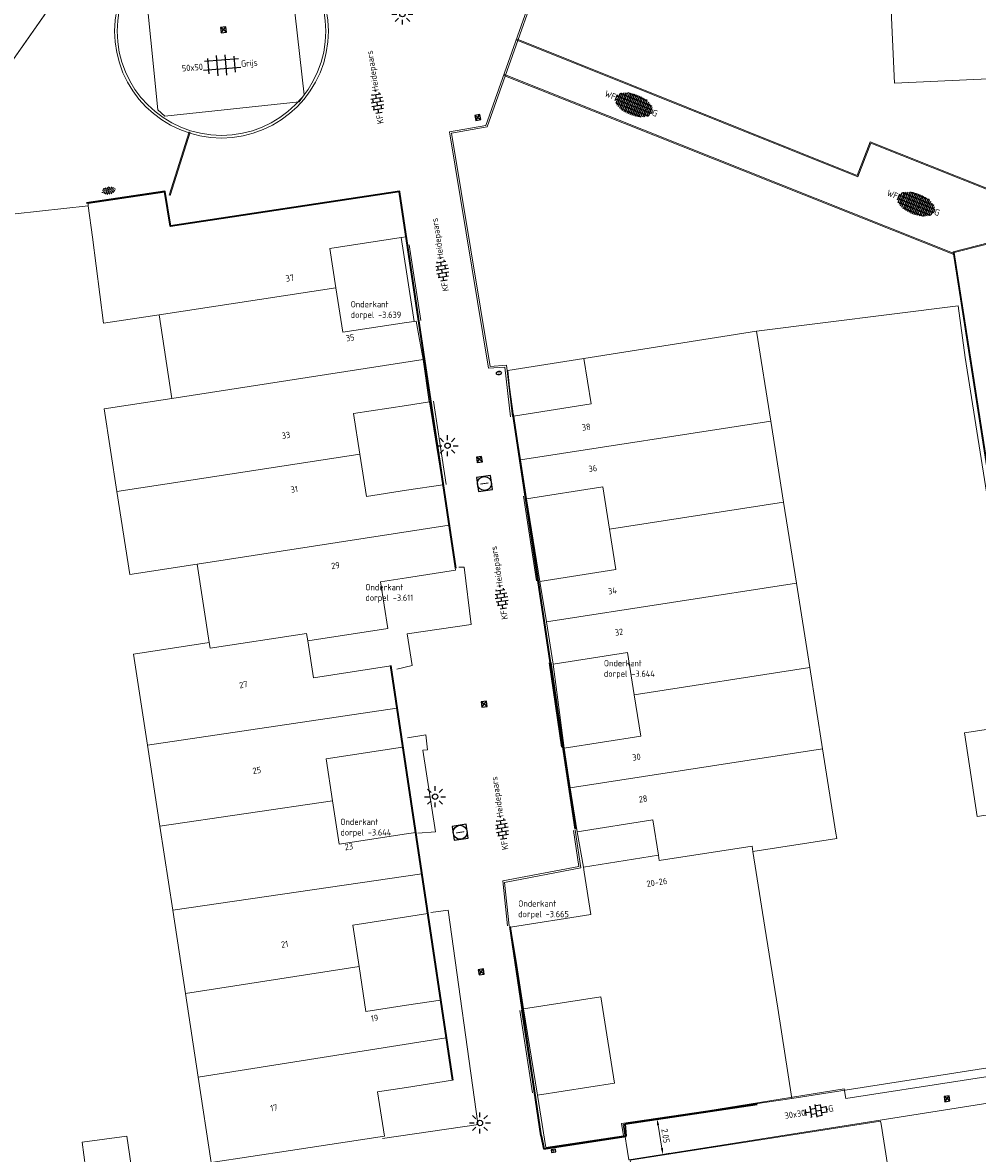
# Model space of a CAD drawing. Header units: metres. Extents: x 102746 to 103541, y 468531 to 469408.
# Tile 11 of 87: x 102978 to 103033, y 468798 to 468862. Entities that reach past the tile are written whole.
import ezdxf
from ezdxf.enums import TextEntityAlignment as Align

# ---------------------------------------------------------------- set-up
doc = ezdxf.new("R2010")
doc.units = ezdxf.units.M
for name, pattern in [('VH-OPSLUITBAND_100X200', [16, 8, -2, 4, -2]), ('VH-OPSLUITBAND_60X200', [12, 6, -2, 2, -2]), ('VH-TROTTOIRBAND_130-150', [15, 5, -2, 2, -2, 2, -2])]:
    doc.linetypes.add(name, pattern=pattern)
doc.layers.get('0').update_dxf_attribs({"lineweight": 25})
for name, color, linetype, lineweight in [('B-RO-GR-SIERPLANTSOEN-S', 90, 'Continuous', 25), ('B-RO-IE-MEUBILAIR_WEGMEUBILAIR-S', 7, 'Continuous', 25), ('B-RO-IE-MEUBILAIR_WEGMEUBILAIR_LICHTMAST-S', 7, 'Continuous', 25), ('B-RO-KL-DATA_CAI_KAST-S', 90, 'Continuous', 25), ('B-RO-OG-BEBOUWING-G', 7, 'Continuous', 35), ('B-RO-OG-BGT-G', 253, 'Continuous', 13), ('B-RO-RI-GWA_RIOOLPUT-S', 30, 'Continuous', 25), ('B-RO-RI-HWA_KOLK-S', 150, 'Continuous', 25), ('B-RO-VH-KANTOPSLUITING_ACHTERKANTBAND-G', 253, 'Continuous', 18), ('B-RO-VH-KANTOPSLUITING_OPSLUITBAND_100X200-G', 150, 'VH-OPSLUITBAND_100X200', 18), ('B-RO-VH-KANTOPSLUITING_OPSLUITBAND_60X200-G', 150, 'VH-OPSLUITBAND_60X200', 18), ('B-RO-VH-KANTOPSLUITING_TROTTOIRBAND_130 150-G', 84, 'VH-TROTTOIRBAND_130-150', 18), ('B-RO-VH-VERHARDING-G', 252, 'Continuous', 18), ('B-RO-VH-VERHARDING_BETONSTRAATSTEEN-S', 252, 'Continuous', 25), ('B-RO-VH-VERHARDING_STRAATBAKSTEEN-S', 252, 'Continuous', 25), ('B-RO-VH-VERHARDING_TEGEL_BETON-S', 252, 'Continuous', 25), ('X-XX-AL-M', 7, 'Continuous', 18), ('X-XX-AL-T18', 7, 'Continuous', 18)]:
    doc.layers.add(name, color=color, linetype=linetype, lineweight=lineweight)
for name, color, linetype in [('PUNT-BASIS', 7, 'Continuous'), ('PUNT-CODE', 7, 'Continuous'), ('PUNT-HOOGTE', 7, 'Continuous'), ('PUNT-NAAM', 7, 'Continuous'), ('PUNT-OMSCHR', 7, 'Continuous')]:
    doc.layers.add(name, color=color, linetype=linetype)
doc.styles.add('NLCS-ISO', font='txt')
doc.styles.add('NLCS-ISO-M200-T18', font='txt', dxfattribs={"height": 0.36})
doc.dimstyles.new('NLCS-M200-T18-PIJL_L2_H1', dxfattribs={"dimscale": 0.2, "dimtxt": 2.5, "dimasz": 1.8, "dimexe": 2, "dimexo": 2, "dimgap": 0.7, "dimtad": 1, "dimzin": 0, "dimdsep": 46, "dimtxsty": 'NLCS-ISO-M200-T18', "dimcen": 0, "dimdle": 2, "dimclrd": 256, "dimclre": 256, "dimclrt": 256, "dimadec": 1, "dimazin": 0, "dimtfac": 1, "dimtdec": 3, "dimtofl": 0, "dimtmove": 0, "dimatfit": 3, "dimfxl": 2, "dimfxlon": 1, "dimtfillclr": 256, "dimtolj": 1, "dimtzin": 0, "dimlwd": -1, "dimlwe": -1, "dimarcsym": 0})

# ---------------------------------------------------------------- blocks, each defined once
blk = doc.blocks.new('B-SIE-WEG_LICHTMAST_SPOT-SO')
for p, q in [((-3.000000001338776, 4.656612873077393e-09), (-1.624763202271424, 2.328306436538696e-09)), ((-2.121320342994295, 2.121320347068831), (-1.148881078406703, 1.148881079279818)), ((-8.731149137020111e-10, 1.624763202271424), (-2.91038304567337e-10, 3.000000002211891)), ((1.148881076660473, 1.148881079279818), (2.121320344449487, 2.121320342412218)), ((-2.121320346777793, -2.121320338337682), (-1.148881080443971, -1.148881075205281)), ((-3.783497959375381e-09, -2.999999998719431), (-2.91038304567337e-09, -1.624763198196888)), ((1.148881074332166, -1.148881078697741), (2.12132034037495, -2.121320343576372)), ((1.624763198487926, -1.746229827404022e-09), (2.99999999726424, -1.164153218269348e-09))]:
    blk.add_line(p, q)
blk.add_circle((0, 0), 0.7698654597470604)
at = {"style": 'NLCS-ISO'}
blk.add_attdef('TYPE', text='', height=1.8, dxfattribs=at).set_placement((-2.91038304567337e-10, 3.000000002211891), align=Align.BOTTOM_CENTER)
blk = doc.blocks.new('CROSS')
at = {"color": 0}
for p, q in [((-0.5, 0), (0.5, 0)), ((0, 0.5), (0, -0.5))]:
    blk.add_line(p, q, dxfattribs=at)
at = {"layer": 'PUNT-BASIS'}
blk.add_attdef('POINT-STATION', (0, 0.0749999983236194), '', height=0.0099999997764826, dxfattribs=at)
at = {"layer": 'PUNT-CODE'}
blk.add_attdef('POINT-CODE', (0, 0.0449999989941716), '', height=0.0099999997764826, dxfattribs=at)
at = {"layer": 'PUNT-HOOGTE'}
blk.add_attdef('POINT-ELEV', (0, 0.0299999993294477), '', height=0.0099999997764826, dxfattribs=at)
at = {"layer": 'PUNT-NAAM'}
blk.add_attdef('POINT-NAME', (0, 0.0149999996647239), '', height=0.0099999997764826, dxfattribs=at)
at = {"layer": 'PUNT-OMSCHR'}
blk.add_attdef('POINT-DESC', (0, 0.0599999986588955), '', height=0.0099999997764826, dxfattribs=at)
blk = doc.blocks.new('B-SRI-KOLK_STRAAT_300X300-SO')
for p, q in [((-0.7500000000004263, 2.842170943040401e-13), (0.7499999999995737, 1.500000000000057)), ((0.7499999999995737, 2.842170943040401e-13), (-0.7500000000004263, 1.500000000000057))]:
    blk.add_line(p, q)
at = {"flags": 128}
blk.add_lwpolyline([(-0.7500000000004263, 2.842170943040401e-13), (0.7499999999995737, 2.842170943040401e-13), (0.7499999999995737, 1.500000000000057), (-0.7500000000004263, 1.500000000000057)], close=True, dxfattribs=at)
blk = doc.blocks.new('SKL-DATA_TERREINKAST-SO')
for q in [(-0.2031524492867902, 0.1995511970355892), (0.2031524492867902, 0.1995511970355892)]:
    blk.add_line((0, -0.2090597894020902), q)
at = {"flags": 128}
blk.add_lwpolyline([(0.6250000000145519, 0.3500791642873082), (-0.6250000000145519, 0.3500791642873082), (-0.6250000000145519, -0.3500791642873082), (0.6250000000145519, -0.3500791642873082)], close=True, dxfattribs=at)
at = {"style": 'NLCS-ISO'}
blk.add_attdef('TYPE', text='', height=0.35, dxfattribs=at).set_placement((-0.03433063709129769, 0.6885784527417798), align=Align.MIDDLE_CENTER)
blk = doc.blocks.new('SVH-BSS_KEIFORMAAT_HALFST_KL-SO')
for p, q in [((-3.149999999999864, -1.002284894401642), (-3.149999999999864, 0.8312019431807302)), ((-3.149999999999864, 0), (-2.099999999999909, 0)), ((-2.099999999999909, -1.587293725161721), (-2.099999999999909, 1.416210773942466)), ((-2.100000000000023, 1.049999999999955), (-1.050000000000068, 1.049999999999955)), ((-1.049999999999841, -1.832032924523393), (-1.049999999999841, 1.660949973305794)), ((-1.049999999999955, 0), (0, 0)), ((1.13686837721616e-13, -1.881463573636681), (1.13686837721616e-13, 1.71038062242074)), ((-1.13686837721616e-13, 1.049999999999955), (1.049999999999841, 1.049999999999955)), ((1.050000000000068, -1.753045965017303), (1.050000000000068, 1.581963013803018)), ((1.049999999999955, 0), (2.099999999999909, 0)), ((2.100000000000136, -1.39547945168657), (2.100000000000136, 1.224396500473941)), ((2.099999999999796, 1.049999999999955), (2.405710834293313, 1.049999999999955)), ((3.150000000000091, -0.2628407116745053), (3.150000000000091, 0.09175776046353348)), ((3.149999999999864, 0), (3.162673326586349, 0)), ((-2.100000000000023, -1.050000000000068), (-1.050000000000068, -1.050000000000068)), ((-1.13686837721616e-13, -1.050000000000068), (1.049999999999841, -1.050000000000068)), ((2.099999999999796, -1.050000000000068), (2.638053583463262, -1.050000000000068))]:
    blk.add_line(p, q)
at = {"style": 'NLCS-ISO'}
blk.add_attdef('FORMAAT', text='', height=1.8, dxfattribs=at).set_placement((-3.623289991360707, -0.08554147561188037), align=Align.MIDDLE_RIGHT)
blk.add_attdef('KLEUR', text='', height=1.8, dxfattribs=at).set_placement((3.166509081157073, -0.08554147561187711), align=Align.MIDDLE_LEFT)
at = {"style": 'NLCS-ISO', "flags": 1}
blk.add_attdef('FUNCTIE', text='', height=1.8, dxfattribs=at).set_placement((0.1159930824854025, -3.584775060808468), align=Align.MIDDLE_CENTER)
blk = doc.blocks.new('SVH-SBS_WAALFORMAAT_HALFST-SO')
at = {"ltscale": 0.1}
for p, q in [((-5.693991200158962, 3.507644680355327), (-5.5, 3.507644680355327)), ((-5.5, 2.038013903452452), (-5.5, 3.906192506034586)), ((-5, 1.460024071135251), (-5, 4.484182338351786)), ((-5, 3.507644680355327), (-4.5, 3.507644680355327)), ((-4.5, 1.084720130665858), (-4.5, 4.85948627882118)), ((-4.5, 4.507644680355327), (-4, 4.507644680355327)), ((-4, 0.8041508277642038), (-4, 5.140055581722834)), ((-4, 3.507644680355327), (-3.5, 3.507644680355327)), ((-3.5, 0.5846796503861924), (-3.5, 5.359526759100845)), ((-3.5, 4.507644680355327), (-3, 4.507644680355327)), ((-3, 0.4105536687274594), (-3, 5.533652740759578)), ((-3, 5.507644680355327), (-2.5, 5.507644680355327)), ((-3, 3.507644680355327), (-2.5, 3.507644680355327)), ((-2.5, 0.2729826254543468), (-2.5, 5.671223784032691)), ((-2.5, 4.507644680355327), (-2, 4.507644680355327)), ((-2, 0.166583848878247), (-2, 5.777622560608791)), ((-2, 5.507644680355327), (-1.5, 5.507644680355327)), ((-2, 3.507644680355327), (-1.5, 3.507644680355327)), ((-1.5, 0.08790541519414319), (-1.5, 5.856300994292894)), ((-1.5, 4.507644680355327), (-1, 4.507644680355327)), ((-1, 0.0347189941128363), (-1, 5.909487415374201)), ((-1, 5.507644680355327), (-0.5, 5.507644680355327)), ((-1, 3.507644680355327), (-0.5, 3.507644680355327)), ((-0.5, 0.005653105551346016), (-0.5, 5.938553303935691)), ((-0.5, 4.507644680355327), (0, 4.507644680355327)), ((0, 0), (0, 5.944206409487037)), ((0, 5.507644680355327), (0.5, 5.507644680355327)), ((0, 3.507644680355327), (0.5, 3.507644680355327)), ((0.5, 0.01762528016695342), (0.5, 5.926581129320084)), ((0.5, 4.507644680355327), (1, 4.507644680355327)), ((1, 0.05895143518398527), (1, 5.885254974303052)), ((1, 5.507644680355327), (1.5, 5.507644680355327)), ((1, 3.507644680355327), (1.5, 3.507644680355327)), ((1.5, 0.1250103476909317), (1.5, 5.819196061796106)), ((1.5, 4.507644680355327), (2, 4.507644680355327)), ((2, 0.2175808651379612), (2, 5.726625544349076)), ((2, 5.507644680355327), (2.5, 5.507644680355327)), ((2, 3.507644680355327), (2.5, 3.507644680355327)), ((2.5, 0.3394581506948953), (2.5, 5.604748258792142)), ((2.5, 4.507644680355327), (3, 4.507644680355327)), ((3, 0.4949641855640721), (3, 5.449242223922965)), ((3, 3.507644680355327), (3.5, 3.507644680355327)), ((3.5, 0.6909660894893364), (3.5, 5.253240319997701)), ((3.5, 4.507644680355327), (4, 4.507644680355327)), ((4, 0.9391431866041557), (4, 5.005063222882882)), ((4, 3.507644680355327), (4.5, 3.507644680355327)), ((4.5, 1.262063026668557), (4.5, 4.682143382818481)), ((4.5, 4.507644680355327), (4.716561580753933, 4.507644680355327)), ((5, 1.716109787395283), (5, 4.228096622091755)), ((5, 3.507644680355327), (5.437210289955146, 3.507644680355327)), ((5.5, 2.6675172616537), (5.5, 3.276689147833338)), ((-5.5, 2.507644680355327), (-5, 2.507644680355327)), ((-5, 1.507644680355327), (-4.5, 1.507644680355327)), ((-4.5, 2.507644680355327), (-4, 2.507644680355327)), ((-4, 1.507644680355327), (-3.5, 1.507644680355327)), ((-3.5, 2.507644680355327), (-3, 2.507644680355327)), ((-3.292851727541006, 0.5076446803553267), (-3, 0.5076446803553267)), ((-3, 1.507644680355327), (-2.5, 1.507644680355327)), ((-2.5, 2.507644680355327), (-2, 2.507644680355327)), ((-2.5, 0.5076446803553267), (-2, 0.5076446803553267)), ((-2, 1.507644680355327), (-1.5, 1.507644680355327)), ((-1.5, 2.507644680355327), (-1, 2.507644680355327)), ((-1.5, 0.5076446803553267), (-1, 0.5076446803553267)), ((-1, 1.507644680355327), (-0.5, 1.507644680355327)), ((-0.5, 2.507644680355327), (0, 2.507644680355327)), ((-0.5, 0.5076446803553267), (0, 0.5076446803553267)), ((0, 1.507644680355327), (0.5, 1.507644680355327)), ((0.5, 2.507644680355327), (1, 2.507644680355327)), ((0.5, 0.5076446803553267), (1, 0.5076446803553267)), ((1, 1.507644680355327), (1.5, 1.507644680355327)), ((1.5, 2.507644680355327), (2, 2.507644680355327)), ((1.5, 0.5076446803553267), (2, 0.5076446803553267)), ((2, 1.507644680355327), (2.5, 1.507644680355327)), ((2.5, 2.507644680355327), (3, 2.507644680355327)), ((2.5, 0.5076446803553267), (3, 0.5076446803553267)), ((3, 1.507644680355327), (3.5, 1.507644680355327)), ((3.5, 2.507644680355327), (4, 2.507644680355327)), ((4, 1.507644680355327), (4.5, 1.507644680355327)), ((4.5, 2.507644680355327), (5, 2.507644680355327))]:
    blk.add_line(p, q, dxfattribs=at)
for centre in [(-5.25, 3.507644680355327), (-4.75, 4.507644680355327), (-4.25, 3.507644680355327), (-3.75, 4.507644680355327), (-3.25, 3.507644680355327), (-2.75, 4.507644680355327), (-2.25, 5.507644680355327), (-2.25, 3.507644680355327), (-1.75, 4.507644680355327), (-1.25, 5.507644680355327), (-1.25, 3.507644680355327), (-0.75, 4.507644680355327), (-0.25, 5.507644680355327), (-0.25, 3.507644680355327), (0.25, 4.507644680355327), (0.75, 5.507644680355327), (0.75, 3.507644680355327), (1.25, 4.507644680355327), (1.75, 5.507644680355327), (1.75, 3.507644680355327), (2.25, 4.507644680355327), (2.75, 5.507644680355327), (2.75, 3.507644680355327), (3.25, 4.507644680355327), (3.75, 3.507644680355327), (4.25, 4.507644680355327), (4.75, 3.507644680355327), (-4.75, 2.507644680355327), (-4.25, 1.507644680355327), (-3.75, 2.507644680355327), (-3.25, 1.507644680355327), (-2.75, 2.507644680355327), (-2.75, 0.5076446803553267), (-2.25, 1.507644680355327), (-1.75, 2.507644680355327), (-1.75, 0.5076446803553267), (-1.25, 1.507644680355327), (-0.75, 2.507644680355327), (-0.75, 0.5076446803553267), (-0.25, 1.507644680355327), (0.25, 2.507644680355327), (0.25, 0.5076446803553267), (0.75, 1.507644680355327), (1.25, 2.507644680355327), (1.25, 0.5076446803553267), (1.75, 1.507644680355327), (2.25, 2.507644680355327), (2.25, 0.5076446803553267), (2.75, 1.507644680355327), (3.25, 2.507644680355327), (3.75, 1.507644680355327), (4.25, 2.507644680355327), (4.75, 1.507644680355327), (5.25, 2.507644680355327)]:
    blk.add_circle(centre, 0.08813061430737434, dxfattribs=at)
at = {"style": 'NLCS-ISO'}
blk.add_attdef('FORMAAT', text='', height=1.8, dxfattribs=at).set_placement((-5.793991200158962, 2.972103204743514), align=Align.MIDDLE_RIGHT)
blk.add_attdef('KLEUR', text='', height=1.8, dxfattribs=at).set_placement((5.6, 2.972103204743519), align=Align.MIDDLE_LEFT)
at = {"style": 'NLCS-ISO', "flags": 1}
blk.add_attdef('FUNCTIE', text='', height=1.8, dxfattribs=at).set_placement((0.1159930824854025, -3.584775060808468), align=Align.MIDDLE_CENTER)
blk = doc.blocks.new('SVH-TEGEL_300X300_DUN_HALFST_KL-SO')
for p, q in [((-3.08021532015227, 0.7500000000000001), (-2.999999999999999, 0.7500000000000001)), ((-2.999999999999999, -0.8349495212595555), (-2.999999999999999, 0.834949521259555)), ((-2.999999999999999, 0), (-1.499999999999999, 0)), ((-1.83708385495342, 1.5), (-1.499999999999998, 1.5)), ((-1.499999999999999, -1.600165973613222), (-1.499999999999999, 1.600165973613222)), ((-1.499999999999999, 0.7500000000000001), (1.110223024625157e-15, 0.7500000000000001)), ((1.110223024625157e-15, -1.78372119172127), (1.110223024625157e-15, 1.78372119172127)), ((2.220446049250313e-15, 1.5), (1.500000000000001, 1.5)), ((0, 0), (1.500000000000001, 0)), ((1.500000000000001, -1.600165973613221), (1.500000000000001, 1.600165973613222)), ((1.500000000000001, 0.7500000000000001), (3, 0.7500000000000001)), ((3, -0.8349495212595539), (3, 0.8349495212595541)), ((3, 0), (3.39489953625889, 0)), ((-3.08021532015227, -0.7500000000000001), (-3, -0.7500000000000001)), ((-1.837083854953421, -1.5), (-1.499999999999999, -1.5)), ((-1.5, -0.7500000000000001), (0, -0.7500000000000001)), ((1.110223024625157e-15, -1.5), (1.500000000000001, -1.5)), ((1.499999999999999, -0.7500000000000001), (3, -0.7500000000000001))]:
    blk.add_line(p, q)
at = {"style": 'NLCS-ISO'}
blk.add_attdef('FORMAAT', text='', height=1.8, dxfattribs=at).set_placement((-3.18021532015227, -2.887924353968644e-16), align=Align.MIDDLE_RIGHT)
blk.add_attdef('KLEUR', text='', height=1.8, dxfattribs=at).set_placement((3.49489953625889, -6.891423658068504e-16), align=Align.MIDDLE_LEFT)
at = {"style": 'NLCS-ISO', "flags": 1}
blk.add_attdef('FUNCTIE', text='', height=1.8, dxfattribs=at).set_placement((0.1159930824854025, -3.584775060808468), align=Align.MIDDLE_CENTER)
blk = doc.blocks.new('SVH-TEGEL_500X500_BLOK-SO')
at = {"ltscale": 0.1}
for p, q in [((-4.844952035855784, 1.535541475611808), (4.844952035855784, 1.535541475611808)), ((-3.834877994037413, -2.185900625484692), (-3.834877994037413, 2.185900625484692)), ((-1.334877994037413, -2.888951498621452), (-1.334877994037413, 2.888951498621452)), ((1.165122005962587, -2.909157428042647), (1.165122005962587, 2.909157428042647)), ((3.665122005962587, -2.26486866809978), (3.665122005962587, 2.26486866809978)), ((-5.35213314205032, -0.964458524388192), (5.35213314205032, -0.964458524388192))]:
    blk.add_line(p, q, dxfattribs=at)
at = {"style": 'NLCS-ISO'}
blk.add_attdef('FORMAAT', text='', height=1.8, dxfattribs=at).set_placement((-5.45213314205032, -4.174773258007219e-15), align=Align.MIDDLE_RIGHT)
blk.add_attdef('KLEUR', text='', height=1.8, dxfattribs=at).set_placement((5.45213314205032, 0), align=Align.MIDDLE_LEFT)
at = {"style": 'NLCS-ISO', "flags": 1}
blk.add_attdef('FUNCTIE', text='', height=1.8, dxfattribs=at).set_placement((0.1159930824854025, -3.584775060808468), align=Align.MIDDLE_CENTER)
blk = doc.blocks.new('SGR-SIERPLANTSOEN-SO')
at = {"ltscale": 0.1}
h = blk.add_hatch(dxfattribs=at)
h.set_pattern_fill('GR-SIERPLANTSOEN', color=256, scale=0.1, style=0, pattern_type=2)
h.set_pattern_definition([(30, (-2.066961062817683, -1.090504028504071), (0.2886752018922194, 0.4999998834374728), [0.2, -0.8]), (90, (-1.980358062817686, -1.140504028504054), (-0.288675, 0.5), [0.2, -0.8]), (150, (-1.893755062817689, -1.090504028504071), (-0.5773502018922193, 1.165625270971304e-07), [0.2, -0.8])])
edge = h.paths.add_edge_path()
edge.add_ellipse((0, 0), major_axis=(1.980358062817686, 0), ratio=0.5254120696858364, start_angle=0, end_angle=360, ccw=False)
at = {"ltscale": 0.1, "style": 'NLCS-ISO'}
blk.add_attdef('TYPE', text='', height=0.5, dxfattribs=at).set_placement((3.470943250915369, -0.01606055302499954), align=Align.MIDDLE_CENTER)
blk = doc.blocks.new('SIE-WEG_STRAATPOT_BRANDKRAAN-SO')
blk.add_ellipse((-4.547473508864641e-16, 0), major_axis=(-0.7288689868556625, 1.338866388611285e-16), ratio=0.6859943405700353)
at = {"style": 'NLCS-ISO'}
blk.add_text('BR', height=0.4, dxfattribs=at).set_placement((-0.2979630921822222, -0.1529624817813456))
blk = doc.blocks.new('*D226')
at = {"layer": 'Defpoints', "color": 0, "transparency": 16777216}
for p in [(103012.3574629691, 468799.4329571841, -3.71768039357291), (103012.6816051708, 468797.4087457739, -3.71768039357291), (103014.623007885, 468797.7196276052)]:
    blk.add_point(p, dxfattribs=at)
at = {"layer": 'X-XX-AL-M', "transparency": 16777216}
for p, q in [((103014.269693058, 468799.7391675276), (103014.6938337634, 468799.8070862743)), ((103014.3557882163, 468799.3883677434), (103014.5660853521, 468798.0750988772)), ((103014.5938352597, 468797.7149561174), (103015.0179759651, 468797.7828748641))]:
    blk.add_line(p, q, dxfattribs=at)
for points in [[(103014.4150334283, 468799.3978548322), (103014.2965430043, 468799.3788806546), (103014.2988656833, 468799.7438390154)], [(103014.6253305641, 468798.0845859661), (103014.5068401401, 468798.0656117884), (103014.623007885, 468797.7196276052)]]:
    blk.add_solid(points, dxfattribs=at)
at = {"layer": 'X-XX-AL-M', "transparency": 16777216, "insert": (103014.7769112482, 468798.7823311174), "char_height": 0.36, "attachment_point": 5, "rotation": 279.0976836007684, "style": 'NLCS-ISO-M200-T18'}
blk.add_mtext('\\A1;2.05', dxfattribs=at)
blk = doc.blocks.new('SRI-PUT_INSPECTIE-SO')
at = {"lineweight": -3, "flags": 128}
blk.add_lwpolyline([(-1.999999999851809, -2.000000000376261), (2.000000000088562, -2.000000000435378), (2.000000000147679, 1.999999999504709), (-2.00000000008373, 1.999999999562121)], close=True, dxfattribs=at)
at = {"lineweight": -3, "ltscale": 1.5}
blk.add_circle((0, -7.105427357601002e-14), 1.999999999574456, dxfattribs=at)
at = {"ltscale": 0.1, "style": 'NLCS-ISO'}
blk.add_text('I', height=2.5, dxfattribs=at).set_placement((-0.002795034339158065, -0.007140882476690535), align=Align.MIDDLE_CENTER)

msp = doc.modelspace()

# ---------------------------------------------------------------- linework, layer by layer
at = {"layer": 'B-RO-OG-BEBOUWING-G', "linetype": 'Continuous'}
for p, q in [((103012.476754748, 468799.461845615, -0.6398490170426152), (103019.995376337, 468800.580623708, 4.02685819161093)), ((103012.528690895, 468798.7524480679, -0.6386731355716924), (103012.476754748, 468799.461845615, -0.6398490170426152)), ((103007.680136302, 468798.786038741, -0.9225941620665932), (103007.830194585, 468798.045252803, -0.961725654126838)), ((103007.830194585, 468798.045252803, -0.961725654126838), (103012.528690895, 468798.7524480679, -0.6386731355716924))]:
    msp.add_line(p, q, dxfattribs=at)
for points in [[(103002.827286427, 468831.138428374, -2.10105859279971), (102999.608672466, 468852.583492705, -3.56279512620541), (102999.609242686, 468852.610755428, -1.62446941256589), (102986.552266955, 468850.641113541, -1.23846663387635), (102986.219551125, 468852.602439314, -1.87229479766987), (102981.76513448, 468851.94093134, -1.96943024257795)], [(103006.071279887, 468839.91048374, -3.75800638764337), (103009.630630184, 468816.25819651, -2.68347073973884)], [(103002.654325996, 468801.950484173, -1.88120800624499), (102999.107210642, 468825.5926294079, -2.0843806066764)], [(103007.680136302, 468798.786038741, -0.9225941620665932), (103005.914630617, 468810.714347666, -1.569106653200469)]]:
    msp.add_polyline3d(points, dxfattribs=at)
at = {"layer": 'B-RO-OG-BGT-G', "color": 252, "flags": 128}
for points in [[(102936.053, 469045.766), (102943.376, 469000), (102945.599, 468986.11), (102952.587, 468987.075), (102954.99, 468963.733), (102956.925, 468944.802), (102948.307, 468939.638), (102950.941, 468914.529), (102955.862, 468904.713), (102961.051, 468894.078), (102964.57, 468886.866), (102969.066, 468861.85), (102975.664, 468857.417), (102984.7117513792, 468870.300211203)], [(102984.772, 468870.386), (102975.664, 468857.417), (102969.066, 468861.85), (102964.57, 468886.866), (102961.051, 468894.078), (102953.124, 468903.906), (102944.744, 468902.71)], [(102969.352, 468794.274), (102981.806, 468796.251), (102981.516, 468798.423), (102984.056, 468798.77), (102984.374, 468796.572), (102986.572, 468796.88), (102988.877, 468797.256), (102988.131, 468802.125), (102987.402, 468806.889), (102986.674, 468811.643), (102985.942, 468816.422), (102985.235, 468821.04), (102984.44, 468826.231), (102988.758, 468826.892), (102988.073, 468831.366), (102984.222, 468830.777), (102983.499, 468835.499), (102982.777, 468840.219), (102986.628, 468840.808), (102985.896, 468845.587), (102982.735, 468845.104), (102982.097, 468850.004), (102981.865, 468851.786), (102977.694, 468851.33)]]:
    msp.add_lwpolyline(points, dxfattribs=at)
for points in [[(103036.88, 468859.21), (103027.834, 468858.788), (103027.486, 468866.266), (103036.346, 468866.678), (103036.423, 468865.025), (103037.984, 468865.098), (103038.127, 468862.031), (103036.752, 468861.967)], [(103027.486, 468866.266), (103027.834, 468858.788), (103036.88, 468859.21), (103036.752, 468861.967), (103038.127, 468862.031), (103037.984, 468865.098), (103036.423, 468865.025), (103036.346, 468866.678)], [(102985.896, 468845.587), (102995.981, 468847.109), (102995.637, 468849.355), (102999.697, 468849.977), (102999.982492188, 468850.0204855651), (102999.5976986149, 468852.5818919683), (102986.5433912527, 468850.6202159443), (102986.1992445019, 468852.5742445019), (102981.848, 468851.9155), (102981.865, 468851.786), (102982.097, 468850.004), (102982.735, 468845.104)], [(102999.697, 468849.977), (102995.637, 468849.355), (102995.981, 468847.109), (102996.368, 468844.584), (103000, 468845.14), (103000.436, 468845.206), (103000, 468848.021)], [(102986.628, 468840.808), (103000.9548133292, 468843.0278852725), (103000.5655, 468845.226), (103000.436, 468845.206), (103000, 468845.14), (102996.368, 468844.584), (102995.981, 468847.109), (102985.896, 468845.587)], [(103034.556, 468827.286), (103033.629, 468831.994), (103031.866, 468843.139), (103031.465, 468846.087), (103019.967, 468844.652), (103020.779, 468839.518), (103021.509, 468834.901), (103022.239, 468830.284), (103023.001, 468825.467), (103023.732, 468820.849), (103024.494, 468816.031), (103024.54, 468815.737), (103019.758, 468814.981), (103020.44, 468810.672), (103021.17, 468806.056), (103021.985, 468800.901), (103038.125, 468803.438), (103037.702, 468806.123)], [(103006.499, 468837.305), (103020.779, 468839.518), (103019.967, 468844.652), (103010.12, 468843.095), (103010.529, 468840.508), (103006.103, 468839.808)], [(103006.103, 468839.808), (103010.529, 468840.508), (103010.12, 468843.095), (103005.7782468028, 468842.4032787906), (103005.888, 468841.457)], [(103000.9548133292, 468843.0278852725), (102986.628, 468840.808), (102982.777, 468840.219), (102983.499, 468835.499), (102987.35, 468836.088), (102997.347, 468837.637), (102996.993, 468839.95), (103000, 468840.411), (103001.324, 468840.614), (103001.3058243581, 468840.6112132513)], [(103001.324, 468840.614), (103000, 468840.411), (102996.993, 468839.95), (102997.347, 468837.637), (102997.716, 468835.229), (103000, 468835.579), (103002.075, 468835.896)], [(103020.779, 468839.518), (103006.499, 468837.305), (103006.849, 468835.09), (103011.201, 468835.778), (103011.583, 468833.363), (103021.509, 468834.901)], [(102988.073, 468831.366), (103002.4322885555, 468833.5909729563), (103002.075, 468835.896), (103002.075, 468835.896), (103000, 468835.579), (102997.716, 468835.229), (102997.347, 468837.637), (102987.35, 468836.088), (102983.499, 468835.499), (102984.222, 468830.777)], [(103006.849, 468835.09), (103007.617, 468830.376), (103011.947, 468831.06), (103011.583, 468833.363), (103011.201, 468835.778)], [(103007.617, 468830.376), (103007.981, 468828.074), (103022.239, 468830.284), (103021.509, 468834.901), (103011.583, 468833.363), (103011.947, 468831.06)], [(103002.7934040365, 468831.0201930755), (103002.4322885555, 468833.5909729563), (102988.073, 468831.366), (102988.758, 468826.892), (102988.807, 468826.574), (102994.308, 468827.41), (102994.371, 468826.999), (102998.937, 468827.698), (102998.528, 468830.367), (103000, 468830.592)], [(103007.981, 468828.074), (103008.363, 468825.659), (103012.614, 468826.331), (103012.996, 468823.917), (103023.001, 468825.467), (103022.239, 468830.284)], [(102999.4551926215, 468823.1549718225), (102999.1068834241, 468825.5649907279), (102994.694, 468824.889), (102994.371, 468826.999), (102994.308, 468827.41), (102988.807, 468826.574), (102988.758, 468826.892), (102984.44, 468826.231), (102985.235, 468821.04)], [(103008.988, 468820.871), (103013.368, 468821.563), (103012.996, 468823.917), (103012.614, 468826.331), (103008.363, 468825.659)], [(103009.344, 468818.62), (103023.732, 468820.849), (103023.001, 468825.467), (103012.996, 468823.917), (103013.368, 468821.563), (103008.988, 468820.871)], [(102999.7874067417, 468820.939778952), (102999.4551926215, 468823.1549718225), (102985.235, 468821.04), (102985.942, 468816.422), (102995.782, 468817.885), (102995.417, 468820.27)], [(103036.011, 468817.497), (103035.301, 468822.275), (103031.83, 468821.759), (103032.54, 468816.981)], [(103014.365, 468814.777), (103014.414, 468814.468), (103019.709, 468815.289), (103019.758, 468814.981), (103024.54, 468815.737), (103024.494, 468816.031), (103023.732, 468820.849), (103009.344, 468818.62), (103009.742, 468816.103), (103014.047, 468816.784)], [(103000.8897751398, 468813.7115247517), (103000.5362462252, 468816.0678569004), (103000, 468815.986), (102996.163, 468815.398), (102995.782, 468817.885), (102985.942, 468816.422), (102986.674, 468811.643)], [(103009.742, 468816.103), (103010.093, 468814.101), (103014.365, 468814.777), (103014.047, 468816.784)], [(103020.44, 468810.672), (103019.758, 468814.981), (103019.709, 468815.289), (103014.414, 468814.468), (103014.365, 468814.777), (103010.093, 468814.101), (103010.14, 468813.806), (103010.519, 468811.405), (103005.941, 468810.681), (103006.289, 468808.48), (103006.679, 468806.013), (103011.081, 468806.709), (103011.423, 468804.545), (103011.859, 468801.791), (103007.48, 468801.099), (103007.9521756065, 468798.1123933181), (103012.3718367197, 468798.7751762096), (103012.2600761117, 468799.4788541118), (103021.985, 468800.901), (103021.17, 468806.056)], [(102997.302, 468808.424), (102996.94, 468810.789), (103000, 468811.257), (103001.2297252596, 468811.4456976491), (103000.8897751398, 468813.7115247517), (102986.674, 468811.643), (102987.402, 468806.889)], [(102997.302, 468808.424), (102987.402, 468806.889), (102988.131, 468802.125), (103002.2758148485, 468804.3612089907), (103001.9395190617, 468806.5168747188), (103000, 468806.22), (102997.693, 468805.866)], [(103007.48, 468801.099), (103011.859, 468801.791), (103011.423, 468804.545), (103011.081, 468806.709), (103006.679, 468806.013)], [(102988.131, 468802.125), (102988.877, 468797.256), (102993.398, 468797.948), (102998.745, 468798.767), (102998.359, 468801.29), (103000, 468801.541), (103002.6316275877, 468801.9446238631), (103002.2758148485, 468804.3612089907)], [(103027.0405, 468799.615), (103012.7628897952, 468797.3877834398), (103013.0958223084, 468795.0289656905), (103017.515, 468795.726), (103017.896, 468793.311), (103027.793, 468794.844), (103027.067, 468799.448)], [(102981.806, 468796.251), (102984.374, 468796.572), (102984.056, 468798.77), (102981.516, 468798.423)]]:
    msp.add_lwpolyline(points, close=True, dxfattribs=at)
at = {"layer": 'B-RO-VH-KANTOPSLUITING_ACHTERKANTBAND-G', "linetype": 'Continuous'}
for points, elevation in [([(103005.944365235, 468839.76676349), (103005.612939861, 468842.600334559), (103004.685352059, 468842.534914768), (103002.461053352, 468856.00490096), (103004.528366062, 468856.378344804), (103008.769511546, 468868.334860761), (103032.067, 468871.786)], -3.71204797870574), ([(103066.657642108, 468839.385513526), (103026.485993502, 468855.368226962), (103025.743928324, 468853.4351984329), (103006.260265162, 468861.246865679)], -3.79848843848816), ([(103005.586343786, 468859.281970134), (103031.230161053, 468849.076069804)], -3.95268255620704), ([(102987.677955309, 468855.986181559), (102986.539201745, 468852.38198151)], -3.87428796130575), ([(103000.8273110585, 468845.2614045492), (103000.163491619, 468849.572402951)], -3.5718299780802), ([(103033.87332533, 468832.222586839), (103031.240892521, 468849.12943343), (103034.530012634, 468849.968519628), (103033.504536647, 468848.1179284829), (103035.599285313, 468834.585977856), (103070.103791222, 468839.85779262)], -3.77553254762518), ([(103002.2673990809, 468835.9091367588), (103001.5376835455, 468840.6480797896)], -3.5718299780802), ([(103007.417574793, 468830.410343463), (103006.669824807, 468835.232949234)], -3.77295633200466), ([(102999.459889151, 468825.388736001), (103000.330217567, 468825.586944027), (103000.053404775, 468827.393742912), (103003.701679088, 468827.923449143), (103003.285258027, 468831.202653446), (103002.994124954, 468831.189609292)], -3.5718299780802), ([(103008.843709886, 468820.929906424), (103008.149672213, 468825.744308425)], -3.77586623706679), ([(103000.655349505, 468816.031670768), (103001.654705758, 468816.101934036), (103000.938396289, 468820.756305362), (103001.212472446, 468820.774684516), (103001.106583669, 468821.6465877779), (103000.055786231, 468821.475307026)], -3.96613882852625), ([(103005.758825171, 468810.741351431), (103005.49403807, 468813.308512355), (103009.84008376, 468814.127882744), (103009.520669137, 468816.186077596)], -3.74219252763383), ([(103004.072332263, 468799.480932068), (103002.375500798, 468811.651359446), (103001.399170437, 468811.503927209)], -3.71412905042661), ([(103007.184468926, 468801.235475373), (103006.470619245, 468805.923052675)], -3.71150273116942), ([(102998.638305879, 468798.627387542), (103004.102963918, 468799.420562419)], -3.70694879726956)]:
    msp.add_lwpolyline(points, dxfattribs=dict(at, elevation=elevation))
at = {"layer": 'B-RO-VH-KANTOPSLUITING_ACHTERKANTBAND-G'}
msp.add_circle((102989.458141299, 468861.754485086, -3.92053982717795), 6.099308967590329, dxfattribs=at)
at = {"layer": 'B-RO-VH-KANTOPSLUITING_OPSLUITBAND_100X200-G', "linetype": 'Continuous'}
for points, elevation in [([(103006.0436881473, 468839.77838068), (103005.7011683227, 468842.7068054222), (103004.7691760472, 468842.6410749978), (103002.5757660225, 468855.9240044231), (103004.6032217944, 468856.2902484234), (103008.8436536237, 468868.2447524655), (103032.0816534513, 468871.6870794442)], -3.71204797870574), ([(103007.5163940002, 468830.4256654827), (103006.7686440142, 468835.2482712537)], -3.77295633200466), ([(103008.9426867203, 468820.9441747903), (103008.2486490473, 468825.7585767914)], -3.77586623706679), ([(103005.8582974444, 468810.7516113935), (103005.6029468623, 468813.227283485), (103009.9537477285, 468814.0475503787), (103009.6194862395, 468816.2014131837)], -3.74219252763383), ([(103007.2833291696, 468801.2505303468), (103006.5694794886, 468805.9381076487)], -3.71150273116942)]:
    msp.add_lwpolyline(points, dxfattribs=dict(at, elevation=elevation))
at = {"layer": 'B-RO-VH-KANTOPSLUITING_OPSLUITBAND_60X200-G', "linetype": 'Continuous', "elevation": -3.87428796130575}
msp.add_lwpolyline([(102987.6207430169, 468856.0042578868), (102986.4819894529, 468852.4000578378)], dxfattribs=at)
at = {"layer": 'B-RO-VH-KANTOPSLUITING_OPSLUITBAND_60X200-G', "linetype": 'Continuous'}
for points in [[(103066.6798226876, 468839.4412631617, -3.79848843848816), (103026.4517445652, 468855.4464276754, -3.87094917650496), (103025.7097371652, 468853.5135496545, -3.78498146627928), (103006.2825934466, 468861.302556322, -3.94099430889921)], [(103005.5641571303, 468859.2262229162, -3.95268255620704), (103031.2079743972, 468849.0203225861, -3.8512928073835)], [(103033.8140396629, 468832.2133559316, -3.77553254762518), (103031.173216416, 468849.1740902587, -3.78576404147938), (103034.6498645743, 468850.0610166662, -3.8041556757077), (103033.5669722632, 468848.1068110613, -3.82407198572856), (103035.6494184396, 468834.6543337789, -3.92117985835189), (103070.0947292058, 468839.9171043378, -3.77753468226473)]]:
    msp.add_polyline3d(points, dxfattribs=at)
at = {"layer": 'B-RO-VH-KANTOPSLUITING_TROTTOIRBAND_130 150-G', "linetype": 'Continuous'}
msp.add_circle((102989.458141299, 468861.754485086, -3.92053982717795), 5.949308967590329, dxfattribs=at)
at = {"layer": 'B-RO-VH-VERHARDING-G', "linetype": 'Continuous', "elevation": -3.995755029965}
msp.add_lwpolyline([(102993.059325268, 468866.391024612), (102993.266935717, 468866.203695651), (102994.172636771, 468858.118203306), (102993.887738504, 468857.71739421), (102986.230286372, 468856.910768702), (102985.836998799, 468857.258345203), (102985.028964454, 468865.227425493)], close=True, dxfattribs=at)
at = {"layer": 'B-RO-VH-VERHARDING-G', "elevation": -3.71768039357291, "flags": 128}
msp.add_lwpolyline([(103012.6816051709, 468797.4087457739), (103012.3574629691, 468799.4329571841), (103024.9615650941, 468801.4512846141), (103025.0503464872, 468800.9160216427), (103038.3265210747, 468802.9667029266), (103037.8729984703, 468806.0108776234), (103033.8782077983, 468832.2220261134), (103035.6729931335, 468832.4768365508), (103037.6365486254, 468819.4194849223), (103037.3533185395, 468819.3763183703), (103039.3389334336, 468806.3480395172), (103042.6827749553, 468806.8145020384), (103073.491863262, 468811.451650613), (103073.7535412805, 468809.653458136), (103060.4159753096, 468807.6915812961), (103060.3754878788, 468807.9605786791), (103042.9060288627, 468805.3312091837), (103042.8910357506, 468805.3291564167), (103049.9992193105, 468758.9734287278), (103048.5167806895, 468758.7445712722), (103041.8378870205, 468802.0083018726), (103038.6250687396, 468801.4859312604), (103038.5755320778, 468801.4879669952)], close=True, dxfattribs=at)

# ---------------------------------------------------------------- block references
at = {"linetype": 'Continuous', "xscale": 0.0099999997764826, "yscale": 0.0099999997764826, "zscale": 0.0099999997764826}
for p in [(102995.549110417, 468862.066586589, -3.98580191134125), (102989.971178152, 468855.6769127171, -3.88208756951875)]:
    msp.add_blockref('CROSS', p, dxfattribs=at)
at = {"layer": 'B-RO-GR-SIERPLANTSOEN-S', "xscale": 0.2, "yscale": 0.2, "zscale": 0.2, "rotation": 7.963653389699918}
msp.add_blockref('SGR-SIERPLANTSOEN-SO', (102983.0212147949, 468852.6683456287), dxfattribs=at)
at = {"layer": 'B-RO-IE-MEUBILAIR_WEGMEUBILAIR-S', "xscale": 0.2, "yscale": 0.2, "zscale": 0.2, "rotation": 7.090986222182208}
msp.add_blockref('SIE-WEG_STRAATPOT_BRANDKRAAN-SO', (103005.275, 468842.26, -3.801), dxfattribs=at)
at = {"layer": 'B-RO-IE-MEUBILAIR_WEGMEUBILAIR_LICHTMAST-S', "xscale": 0.2, "yscale": 0.2, "zscale": 0.2}
for p in [(102999.775, 468862.72, -3.844), (103002.347, 468838.117, -3.739), (103001.637, 468818.112, -3.735), (103004.194, 468799.513, -3.742)]:
    msp.add_blockref('B-SIE-WEG_LICHTMAST_SPOT-SO', p, dxfattribs=at)
at = {"layer": 'B-RO-KL-DATA_CAI_KAST-S', "xscale": 0.2, "yscale": 0.2, "zscale": 0.2, "rotation": 9.458902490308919}
msp.add_blockref('SKL-DATA_TERREINKAST-SO', (103008.3866811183, 468797.9245299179), dxfattribs=at)
at = {"layer": 'B-RO-RI-GWA_RIOOLPUT-S', "xscale": 0.2, "yscale": 0.2, "zscale": 0.2}
for p, rotation in [((103004.448, 468835.963, -3.807), 278.2025707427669), ((103003.065, 468816.081, -3.715), 98.71487426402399)]:
    msp.add_blockref('SRI-PUT_INSPECTIE-SO', p, dxfattribs=dict(at, rotation=rotation))
at = {"layer": 'B-RO-RI-HWA_KOLK-S'}
for p, xscale, yscale, zscale, rotation in [((102989.5897034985, 468861.672330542), 0.2000000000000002, 0.2000000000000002, 0.2000000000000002, 6.282526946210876), ((103003.9296458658, 468856.7984811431, -3.983), 0.2, 0.2, 0.2, 281.6089292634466), ((103004.1885754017, 468837.1845338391), 0.2, 0.2, 0.2, 8.990257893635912), ((103004.4569783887, 468823.2368702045, -3.843), 0.2, 0.2, 0.2, 8.196129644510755), ((103004.2918033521, 468807.9726549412, -3.786), 0.2, 0.2, 0.2, 8.983359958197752), ((103030.8455344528, 468800.7473809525, -3.774058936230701), 0.2, 0.2, 0.2, 8.023530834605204)]:
    msp.add_blockref('B-SRI-KOLK_STRAAT_300X300-SO', p, dxfattribs=dict(at, xscale=xscale, yscale=yscale, zscale=zscale, rotation=rotation))
at = {"layer": 'B-RO-VH-VERHARDING_BETONSTRAATSTEEN-S', "xscale": 0.1999999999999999, "yscale": 0.1999999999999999, "zscale": 0.1999999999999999, "rotation": 98.78989133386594}
for p in [(102998.3241222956, 468857.7002328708), (103002.0297117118, 468848.1524912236), (103005.4083639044, 468829.4514045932), (103005.435133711, 468816.3178890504)]:
    msp.add_blockref('SVH-BSS_KEIFORMAAT_HALFST_KL-SO', p, dxfattribs=at).add_auto_attribs({'FORMAAT': 'KF', 'KLEUR': 'Heidepaars'})
at = {"layer": 'B-RO-VH-VERHARDING_STRAATBAKSTEEN-S', "xscale": 0.2, "yscale": 0.2, "zscale": 0.2, "rotation": 338.0550160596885}
for p in [(103012.7729663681, 468856.9974611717), (103028.8624455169, 468851.3396904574)]:
    msp.add_blockref('SVH-SBS_WAALFORMAAT_HALFST-SO', p, dxfattribs=at).add_auto_attribs({'FORMAAT': 'WF', 'KLEUR': 'G'})
at = {"layer": 'B-RO-VH-VERHARDING_TEGEL_BETON-S', "xscale": 0.2, "yscale": 0.2, "zscale": 0.2}
for name, p, rotation, values in [('SVH-TEGEL_500X500_BLOK-SO', (102989.4841372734, 468859.8059655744), 4.474966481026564, {'FORMAAT': '50x50', 'KLEUR': 'Grijs'}), ('SVH-TEGEL_300X300_DUN_HALFST_KL-SO', (103023.3683767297, 468800.2048611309), 9.096596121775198, {'FORMAAT': '30x30', 'KLEUR': 'G'})]:
    msp.add_blockref(name, p, dxfattribs=dict(at, rotation=rotation)).add_auto_attribs(values)

# ---------------------------------------------------------------- texts
at = {"layer": 'B-RO-OG-BGT-G', "color": 252, "style": 'NLCS-ISO-M200-T18'}
for s, rotation, p in [('37', 8.7, (102993.356, 468847.674)), ('35', 8.7, (102996.797, 468844.275)), ('38', 9, (103010.252, 468839.182)), ('33', 8.7, (102993.135, 468838.715)), ('36', 9, (103010.625, 468836.822)), ('31', 8.7, (102993.607, 468835.633)), ('29', 8.7, (102995.956, 468831.288)), ('34', 9, (103011.75, 468829.85)), ('32', 9, (103012.123, 468827.491)), ('27', 8.7, (102990.708, 468824.496)), ('30', 9, (103013.117, 468820.37)), ('25', 8.7, (102991.471, 468819.613)), ('28', 9, (103013.494, 468817.986)), ('23', 8.7, (102996.721, 468815.264)), ('20-26', 9, (103014.281, 468813.229)), ('21', 8.7, (102993.06, 468809.703)), ('19', 8.7, (102998.185, 468805.488)), ('17', 8.7, (102992.446, 468800.375))]:
    msp.add_text(s, height=0.36, rotation=rotation, dxfattribs=at).set_placement(p, align=Align.MIDDLE)
at = {"layer": 'X-XX-AL-T18', "char_height": 0.36, "attachment_point": 1, "style": 'NLCS-ISO-M200-T18'}
for s, insert in [('Onderkant\\Pdorpel -3.639', (102996.8212960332, 468846.3633110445)), ('Onderkant\\Pdorpel -3.611', (102997.6601750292, 468830.2343501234)), ('Onderkant\\Pdorpel -3.644', (103011.2591543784, 468825.9035278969)), ('Onderkant\\Pdorpel -3.644', (102996.2344026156, 468816.857786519)), ('Onderkant\\Pdorpel -3.665', (103006.3745259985, 468812.199869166))]:
    msp.add_mtext_dynamic_manual_height_columns(s, width=5.774526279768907, gutter_width=1.8, heights=[0], dxfattribs=dict(at, insert=insert))

# ---------------------------------------------------------------- dimensions: what is measured, and where the dimension line sits
at = {"layer": 'X-XX-AL-M'}
dim = msp.add_aligned_dim(p1=(103012.3574629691, 468799.4329571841, -3.71768039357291), p2=(103012.6816051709, 468797.4087457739, -3.71768039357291), distance=1.9661363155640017, dimstyle='NLCS-M200-T18-PIJL_L2_H1', dxfattribs=at)
dim.commit()
dim.dimension.update_dxf_attribs({"geometry": '*D226', "text_midpoint": (103014.7769112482, 468798.7823311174)})

doc.saveas('drawing.dxf')
